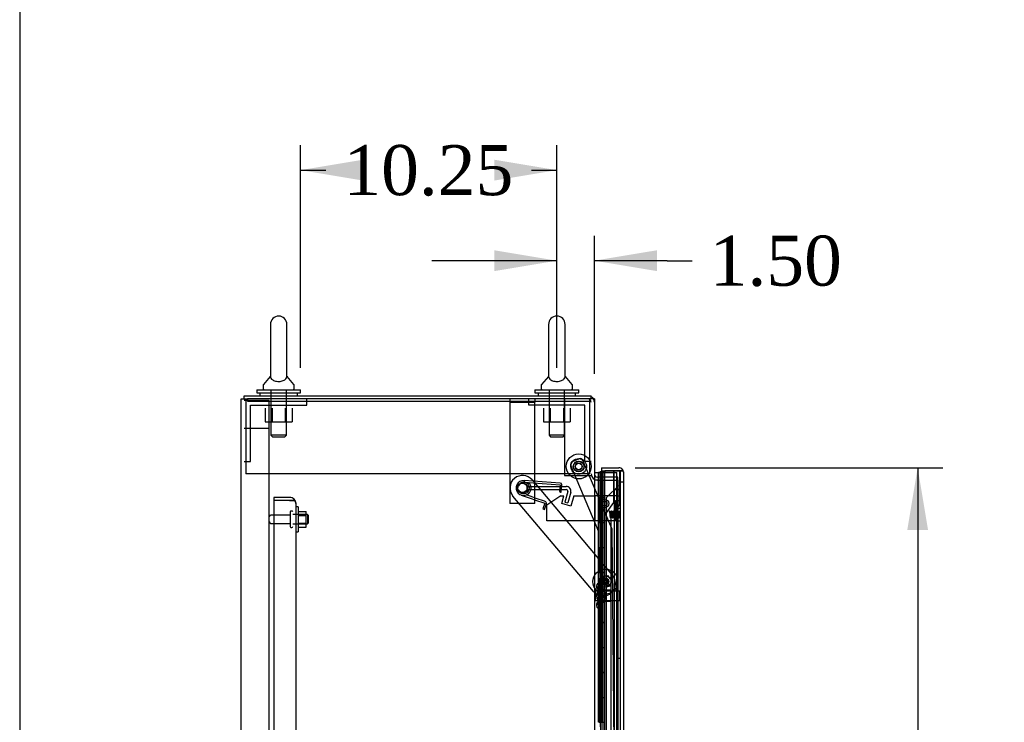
# Model space of a CAD drawing. Header units: inches. Extents: x 2 to 538, y -2 to 358.
# Tile 5 of 36: x 2 to 41, y 177 to 205. Entities that reach past the tile are written whole.
import ezdxf
from ezdxf.enums import TextEntityAlignment as Align
from ezdxf.lldxf.tags import DXFTag

# ---------------------------------------------------------------- set-up
doc = ezdxf.new("R2010")
doc.units = ezdxf.units.IN
doc.header["$MEASUREMENT"] = 0
for name, color, linetype in [('COM40146', 7, 'Continuous'), ('COM52831', 7, 'Continuous'), ('COM52832', 7, 'Continuous'), ('COM52834', 7, 'Continuous'), ('COM52840', 7, 'Continuous'), ('COM52847', 7, 'Continuous'), ('COM52848', 7, 'Continuous'), ('COM52849', 7, 'Continuous'), ('COM52850', 7, 'Continuous'), ('COM52854', 7, 'Continuous'), ('COM52855', 7, 'Continuous'), ('COM52856', 7, 'Continuous'), ('COM52857', 7, 'Continuous'), ('COM52858', 7, 'Continuous'), ('COM53516', 7, 'Continuous'), ('COM53520', 7, 'Continuous'), ('COM54578-80', 7, 'Continuous'), ('COM70782', 7, 'Continuous'), ('COM70839-6', 7, 'Continuous'), ('COM71126-1', 7, 'Continuous'), ('COM71130-1', 7, 'Continuous'), ('Default', 7, 'Continuous'), ('GSK11033', 7, 'Continuous'), ('NTS16526', 7, 'Continuous'), ('NTS166105', 7, 'Continuous'), ('NTS166905', 7, 'Continuous'), ('NTS18147', 7, 'Continuous'), ('ROL18050', 7, 'Continuous'), ('ROL87452', 7, 'Continuous'), ('RVT17750', 7, 'Continuous'), ('RVT17786', 7, 'Continuous'), ('SCS00680', 7, 'Continuous'), ('SCS191205', 7, 'Continuous'), ('SPR20245', 7, 'Continuous'), ('SPR20270', 7, 'Continuous'), ('STD26094', 7, 'Continuous'), ('STD26265', 7, 'Continuous'), ('WAF25059', 7, 'Continuous'), ('WAF25362', 7, 'Continuous'), ('WAF25376', 7, 'Continuous'), ('WAM254785', 7, 'Continuous'), ('WAM30038', 7, 'Continuous')]:
    doc.layers.add(name, color=color, linetype=linetype)
doc.styles.add('SEACAD_Times_New_Roman', font='times.ttf')
tags = doc.linetypes.add('HIDDEN2', pattern=[0.1875, 0.125, -0.0625]).pattern_tags.tags
tags[6:7] = [DXFTag(74, 4), DXFTag(75, 0), DXFTag(340, '0'), DXFTag(46, 0.0), DXFTag(50, 0.0), DXFTag(44, 0.0), DXFTag(45, 0.0)]
tags[4:5] = [DXFTag(74, 4), DXFTag(75, 0), DXFTag(340, '0'), DXFTag(46, 0.0), DXFTag(50, 0.0), DXFTag(44, 0.0), DXFTag(45, 0.0)]
doc.dimstyles.new('HAMMOND_(STH_-_540x360)', dxfattribs={"dimtxt": 2, "dimasz": 2.5, "dimexe": 1, "dimexo": 1, "dimgap": 0.5, "dimtad": 0, "dimtih": 1, "dimtoh": 1, "dimzin": 0, "dimdsep": 46, "dimtxsty": 'SEACAD_Times_New_Roman', "dimblk1": '_SE_FILLED', "dimblk2": '_SE_FILLED', "dimsah": 1, "dimcen": 1, "dimadec": 0, "dimazin": 0, "dimtfac": 0.8, "dimtofl": 0, "dimtmove": 0, "dimatfit": 3, "dimfxl": 1, "dimtolj": 1, "dimtzin": 0, "dimarcsym": 0})

# ---------------------------------------------------------------- blocks, each defined once
blk = doc.blocks.new('SE3')
at = {"layer": 'COM40146', "color": 7, "linetype": 'HIDDEN2'}
for p, q in [((12.821, 186.058), (12.196, 186.058)), ((12.196, 186.058), (12.196, 185.933)), ((12.196, 185.933), (12.196, 108.183)), ((12.821, 185.933), (12.196, 185.933)), ((12.821, 185.933), (12.196, 185.933)), ((12.821, 185.933), (12.821, 185.933)), ((12.821, 185.933), (12.999, 185.933)), ((12.948, 185.933), (12.821, 185.933)), ((12.948, 185.933), (12.999, 185.984)), ((13.071, 185.809), (13.071, 185.808)), ((13.071, 185.808), (13.071, 185.809)), ((13.071, 185.808), (13.071, 108.308))]:
    blk.add_line(p, q, dxfattribs=at)
for start, end in [(44.5601, 90), (0.1219, 44.5601), (0, 0.0436)]:
    blk.add_arc((12.821, 185.808), 0.25, start, end, dxfattribs=at)
blk.add_open_spline([(12.999, 185.933), (13.022, 185.912), (13.04, 185.892), (13.065, 185.85), (13.071, 185.829), (13.071, 185.809)], degree=3, knots=[0, 0, 0, 0, 0.5, 0.5, 1, 1, 1, 1], dxfattribs=at)
at = {"layer": 'COM52831', "color": 7, "linetype": 'HIDDEN2'}
blk.add_line((22.634, 185.809), (21.634, 185.809), dxfattribs=at)
blk.add_circle((22.134, 186.434), 0.203, dxfattribs=at)
at = {"layer": 'COM52832', "color": 7, "linetype": 'HIDDEN2'}
for p, q in [((21.634, 189.996), (21.634, 189.871)), ((21.634, 189.871), (22.634, 189.871)), ((21.634, 189.871), (21.634, 189.811)), ((21.634, 189.811), (21.634, 185.993)), ((22.634, 189.996), (22.634, 189.871)), ((22.634, 189.811), (22.634, 189.871)), ((22.634, 185.993), (22.634, 189.811)), ((21.634, 185.993), (21.634, 185.808)), ((22.634, 185.808), (22.634, 185.993)), ((22.634, 185.808), (21.634, 185.808))]:
    blk.add_line(p, q, dxfattribs=at)
blk.add_circle((22.134, 186.433), 0.203, dxfattribs=at)
at = {"layer": 'COM52834', "color": 7, "linetype": 'HIDDEN2'}
for p, q in [((11.071, 189.996), (11.071, 186.996)), ((24.821, 189.996), (24.821, 186.996)), ((24.821, 186.996), (11.071, 186.996))]:
    blk.add_line(p, q, dxfattribs=at)
at = {"layer": 'COM52840', "color": 7, "linetype": 'HIDDEN2'}
for p, q in [((13.509, 189.746), (13.509, 189.996)), ((22.384, 189.746), (22.384, 189.996)), ((11.259, 187.496), (11.259, 189.746)), ((11.259, 189.746), (13.509, 189.746)), ((24.634, 189.746), (22.384, 189.746)), ((24.634, 187.496), (24.634, 189.746)), ((11.009, 187.496), (11.259, 187.496)), ((24.884, 187.496), (24.634, 187.496))]:
    blk.add_line(p, q, dxfattribs=at)
at = {"layer": 'COM52847', "color": 7, "linetype": 'Continuous'}
for p, q in [((25.296, 187.246), (25.296, 187.121)), ((25.296, 187.246), (25.986, 187.246)), ((25.296, 187.121), (25.796, 187.121)), ((25.424, 187.121), (25.424, 187.058)), ((25.986, 187.121), (25.424, 187.121)), ((25.986, 187.121), (25.986, 187.121)), ((26.068, 187.121), (25.986, 187.121)), ((25.986, 187.121), (26.135, 187.121)), ((26.068, 187.121), (26.135, 187.17)), ((26.171, 187.061), (26.171, 107.056)), ((26.171, 187.061), (26.171, 187.061)), ((26.171, 187.061), (26.171, 187.061))]:
    blk.add_line(p, q, dxfattribs=at)
at = {"layer": 'COM52847', "color": 7, "linetype": 'HIDDEN2'}
for p, q in [((25.288, 108.166), (25.288, 185.95)), ((25.342, 185.95), (25.288, 185.95)), ((25.342, 186.081), (25.424, 186.163))]:
    blk.add_line(p, q, dxfattribs=at)
at = {"layer": 'COM52847', "color": 7, "linetype": 'Continuous'}
for start, end in [(36.194, 90), (0.1208, 36.194), (0, 0.0589)]:
    blk.add_arc((25.986, 187.061), 0.185, start, end, dxfattribs=at)
at = {"layer": 'COM52847', "color": 7, "linetype": 'HIDDEN2'}
for centre, radius, start, end in [((25.473, 185.95), 0.185, 135, 180), ((25.931, 185.069), 1.059, 118.6218, 123.736)]:
    blk.add_arc(centre, radius, start, end, dxfattribs=at)
at = {"layer": 'COM52847', "color": 7, "linetype": 'Continuous'}
blk.add_open_spline([(26.135, 187.121), (26.147, 187.111), (26.156, 187.101), (26.165, 187.086), (26.167, 187.081), (26.17, 187.071), (26.171, 187.066), (26.171, 187.061)], degree=3, knots=[0, 0, 0, 0, 0.5, 0.5, 0.75, 0.75, 1, 1, 1, 1], dxfattribs=at)
at = {"layer": 'COM52848', "color": 7, "linetype": 'HIDDEN2'}
for p, q in [((11.721, 188.808), (11.009, 188.808)), ((12.009, 188.808), (11.721, 188.808)), ((12.009, 104.183), (12.009, 188.808))]:
    blk.add_line(p, q, dxfattribs=at)
at = {"layer": 'COM52849', "color": 7, "linetype": 'HIDDEN2'}
for p, q in [((11.721, 189.933), (11.009, 189.933)), ((12.009, 189.933), (11.721, 189.933)), ((12.009, 188.808), (12.009, 189.933))]:
    blk.add_line(p, q, dxfattribs=at)
at = {"layer": 'COM52850', "color": 7, "linetype": 'HIDDEN2'}
for p, q in [((11.134, 189.996), (11.134, 189.901)), ((11.134, 189.901), (24.884, 189.901))]:
    blk.add_line(p, q, dxfattribs=at)
at = {"layer": 'COM52854', "color": 7, "linetype": 'HIDDEN2'}
for p, q in [((22.321, 186.496), (23.886, 186.496)), ((22.321, 186.371), (22.321, 186.496)), ((22.321, 186.371), (23.886, 186.371)), ((23.944, 186.296), (23.83, 185.871)), ((23.83, 185.871), (23.951, 185.838)), ((24.065, 186.263), (23.951, 185.838))]:
    blk.add_line(p, q, dxfattribs=at)
for radius in [0.185, 0.06]:
    blk.add_arc((23.886, 186.311), radius, 345, 90, dxfattribs=at)
at = {"layer": 'COM52855', "color": 7, "linetype": 'HIDDEN2'}
for p, q in [((23.821, 189.996), (23.821, 186.933)), ((23.821, 186.933), (24.884, 186.933))]:
    blk.add_line(p, q, dxfattribs=at)
at = {"layer": 'COM52856', "color": 7, "linetype": 'HIDDEN2'}
for p, q in [((25.046, 185.121), (25.046, 186.121)), ((25.861, 186.121), (25.046, 186.121)), ((25.921, 186.121), (25.861, 186.121)), ((25.921, 185.121), (25.921, 186.121)), ((25.921, 186.121), (26.046, 186.121)), ((25.861, 185.121), (25.046, 185.121)), ((25.921, 185.121), (25.861, 185.121)), ((25.921, 185.121), (26.046, 185.121))]:
    blk.add_line(p, q, dxfattribs=at)
blk.add_circle((25.421, 185.809), 0.0938, dxfattribs=at)
at = {"layer": 'COM52857', "color": 7, "linetype": 'HIDDEN2'}
for p, q in [((22.516, 186.756), (25.737, 182.931)), ((24.972, 182.287), (21.752, 186.112))]:
    blk.add_line(p, q, dxfattribs=at)
blk.add_circle((25.45, 182.69), 0.141, dxfattribs=at)
for centre, radius, start, end in [((22.134, 186.434), 0.5, 40.1, 220.1), ((22.134, 186.434), 0.195, 0, 224.1224), ((22.134, 186.434), 0.195, 237.7829, 0), ((25.355, 182.609), 0.5, 220.1, 40.1)]:
    blk.add_arc(centre, radius, start, end, dxfattribs=at)
at = {"layer": 'COM52858', "color": 7, "linetype": 'HIDDEN2'}
for p, q in [((25.946, 185.621), (25.946, 179.621)), ((25.946, 185.621), (26.046, 185.621)), ((25.946, 179.621), (26.046, 179.621))]:
    blk.add_line(p, q, dxfattribs=at)
at = {"layer": 'COM53516', "color": 7, "linetype": 'HIDDEN2'}
for p, q in [((26.046, 186.686), (26.171, 186.686)), ((25.986, 186.537), (25.486, 186.037)), ((25.486, 186.037), (25.486, 108.08))]:
    blk.add_line(p, q, dxfattribs=at)
at = {"layer": 'COM53516', "color": 7, "linetype": 'Continuous'}
for start, end in [(23.6907, 36.194), (0, 21.7507)]:
    blk.add_arc((25.986, 187.061), 0.185, start, end, dxfattribs=at)
at = {"layer": 'COM53520', "color": 7, "linetype": 'HIDDEN2'}
blk.add_circle((22.134, 186.434), 0.188, dxfattribs=at)
at = {"layer": 'COM54578-80', "color": 7, "linetype": 'Continuous'}
for p, q in [((25.009, 187.058), (25.177, 187.058)), ((25.177, 187.058), (25.181, 187.058)), ((25.177, 186.058), (25.177, 187.058)), ((25.181, 187.058), (25.181, 186.058)), ((25.19, 187.058), (25.181, 187.058)), ((25.19, 187.058), (25.424, 187.058)), ((25.19, 187.058), (25.19, 186.058)), ((25.244, 187.067), (25.244, 187.093)), ((25.244, 187.093), (25.294, 187.093)), ((25.294, 187.067), (25.244, 187.067)), ((25.257, 187.067), (25.257, 187.058)), ((25.294, 187.093), (25.319, 187.093)), ((25.294, 187.067), (25.319, 187.067)), ((25.319, 187.093), (25.369, 187.093)), ((25.369, 187.067), (25.319, 187.067)), ((25.357, 187.058), (25.357, 187.067)), ((25.369, 187.093), (25.369, 187.067)), ((25.424, 186.058), (25.424, 187.058)), ((25.177, 186.058), (25.221, 186.058)), ((25.221, 186.058), (25.424, 186.058)), ((25.221, 186.058), (25.424, 186.058)), ((25.221, 185.058), (25.221, 186.058)), ((25.424, 185.058), (25.424, 186.058)), ((25.177, 184.058), (25.177, 185.058)), ((25.177, 185.058), (25.221, 185.058)), ((25.181, 185.058), (25.181, 184.058)), ((25.19, 185.059), (25.424, 185.059)), ((25.19, 185.058), (25.19, 184.058)), ((25.221, 185.058), (25.424, 185.058)), ((25.424, 184.058), (25.424, 185.059)), ((25.177, 184.058), (25.221, 184.058)), ((25.221, 184.058), (25.424, 184.058)), ((25.221, 184.058), (25.424, 184.058)), ((25.221, 183.058), (25.221, 184.058)), ((25.424, 183.058), (25.424, 184.058)), ((25.177, 182.058), (25.177, 183.058)), ((25.177, 183.058), (25.221, 183.058)), ((25.181, 183.058), (25.181, 182.058)), ((25.19, 183.059), (25.424, 183.059)), ((25.19, 183.058), (25.19, 182.058)), ((25.221, 183.058), (25.424, 183.058)), ((25.424, 182.058), (25.424, 183.059)), ((25.177, 182.058), (25.221, 182.058)), ((25.221, 182.058), (25.424, 182.058)), ((25.221, 182.058), (25.424, 182.058)), ((25.221, 181.058), (25.221, 182.058)), ((25.424, 181.058), (25.424, 182.058)), ((25.177, 180.058), (25.177, 181.058)), ((25.177, 181.058), (25.221, 181.058)), ((25.181, 181.058), (25.181, 180.058)), ((25.19, 181.059), (25.424, 181.059)), ((25.19, 181.058), (25.19, 180.058)), ((25.221, 181.058), (25.424, 181.058)), ((25.424, 180.058), (25.424, 181.059)), ((25.177, 180.058), (25.221, 180.058)), ((25.221, 180.058), (25.424, 180.058)), ((25.221, 180.058), (25.424, 180.058)), ((25.221, 179.058), (25.221, 180.058)), ((25.424, 179.058), (25.424, 180.058)), ((25.177, 178.058), (25.177, 179.058)), ((25.177, 179.058), (25.221, 179.058)), ((25.181, 179.058), (25.181, 178.058)), ((25.19, 179.059), (25.424, 179.059)), ((25.19, 179.058), (25.19, 178.058)), ((25.221, 179.058), (25.424, 179.058)), ((25.424, 178.058), (25.424, 179.059)), ((25.177, 178.058), (25.221, 178.058)), ((25.221, 178.058), (25.424, 178.058)), ((25.221, 178.058), (25.424, 178.058)), ((25.221, 177.058), (25.221, 178.058)), ((25.424, 177.058), (25.424, 178.058)), ((25.19, 177.059), (25.424, 177.059)), ((25.424, 176.058), (25.424, 177.059))]:
    blk.add_line(p, q, dxfattribs=at)
at = {"layer": 'COM54578-80', "color": 7, "linetype": 'HIDDEN2'}
for p, q in [((25.257, 187.058), (25.257, 108.058)), ((25.266, 187.058), (25.266, 186.058)), ((25.307, 187.058), (25.307, 186.058)), ((25.357, 108.058), (25.357, 187.058)), ((25.424, 187.058), (25.912, 187.058)), ((25.912, 107.058), (25.912, 187.058)), ((25.181, 185.058), (25.181, 186.058)), ((25.318, 186.058), (25.19, 186.058)), ((25.19, 186.058), (25.19, 185.059)), ((25.318, 186.058), (25.318, 185.059)), ((25.318, 186.058), (25.362, 186.058)), ((25.19, 185.059), (25.19, 185.058)), ((25.19, 185.057), (25.318, 185.057)), ((25.266, 185.058), (25.266, 184.058)), ((25.307, 185.058), (25.307, 184.058)), ((25.362, 185.057), (25.318, 185.057)), ((25.181, 183.058), (25.181, 184.058)), ((25.19, 184.058), (25.19, 183.059)), ((25.318, 184.058), (25.318, 183.059)), ((25.19, 183.059), (25.19, 183.058)), ((25.19, 183.057), (25.318, 183.057)), ((25.266, 183.058), (25.266, 182.058)), ((25.307, 183.058), (25.307, 182.058)), ((25.362, 183.057), (25.318, 183.057)), ((25.181, 181.058), (25.181, 182.058)), ((25.19, 182.058), (25.19, 181.059)), ((25.318, 182.058), (25.318, 181.059)), ((25.19, 181.059), (25.19, 181.058)), ((25.19, 181.057), (25.318, 181.057)), ((25.266, 181.058), (25.266, 180.058)), ((25.307, 181.058), (25.307, 180.058)), ((25.362, 181.057), (25.318, 181.057)), ((25.181, 179.058), (25.181, 180.058)), ((25.19, 180.058), (25.19, 179.059)), ((25.318, 180.058), (25.318, 179.059)), ((25.19, 179.059), (25.19, 179.058)), ((25.19, 179.057), (25.318, 179.057)), ((25.266, 179.058), (25.266, 178.058)), ((25.307, 179.058), (25.307, 178.058)), ((25.362, 179.057), (25.318, 179.057)), ((25.181, 177.058), (25.181, 178.058)), ((25.19, 178.058), (25.19, 177.059)), ((25.318, 178.058), (25.318, 177.059)), ((25.19, 177.059), (25.19, 177.058))]:
    blk.add_line(p, q, dxfattribs=at)
at = {"layer": 'COM70782', "color": 7, "linetype": 'HIDDEN2'}
for p, q in [((23.67, 186.121), (23.108, 185.746)), ((23.67, 186.121), (23.795, 186.121)), ((23.711, 185.809), (23.795, 186.121)), ((24.183, 186.121), (24.073, 185.712)), ((24.183, 186.121), (25.046, 186.121)), ((25.858, 185.934), (26.046, 185.934)), ((25.858, 185.121), (25.858, 185.934)), ((23.108, 185.121), (23.108, 185.746)), ((24.073, 185.712), (23.711, 185.809)), ((25.046, 185.121), (23.108, 185.121))]:
    blk.add_line(p, q, dxfattribs=at)
at = {"layer": 'COM70839-6', "color": 7, "linetype": 'HIDDEN2'}
for p, q in [((24.13, 187.493), (24.389, 187.603)), ((25.71, 184.817), (24.553, 187.536)), ((25.19, 184.683), (24.064, 187.329)), ((26.053, 149.188), (25.72, 184.769)), ((25.534, 147.808), (25.19, 184.683))]:
    blk.add_line(p, q, dxfattribs=at)
blk.add_circle((24.384, 187.295), 0.129, dxfattribs=at)
for centre, start, end in [((24.179, 187.377), 113.0474, 203.0474), ((24.438, 187.488), 23.0474, 113.0474), ((25.595, 184.768), 0.5354, 23.0474)]:
    blk.add_arc(centre, 0.125, start, end, dxfattribs=at)
at = {"layer": 'COM71126-1', "color": 7, "linetype": 'Continuous'}
for p, q in [((10.884, 104.121), (10.884, 189.996)), ((10.884, 189.996), (11.134, 189.996)), ((24.759, 189.996), (11.134, 189.996)), ((25.009, 189.996), (24.759, 189.996)), ((25.009, 189.996), (25.009, 104.121)), ((25.181, 186.746), (25.19, 186.746))]:
    blk.add_line(p, q, dxfattribs=at)
at = {"layer": 'COM71126-1', "color": 7, "linetype": 'HIDDEN2'}
for p, q in [((25.134, 186.746), (25.009, 186.746)), ((25.134, 186.746), (25.181, 186.746)), ((25.19, 186.746), (25.946, 186.746)), ((25.946, 186.746), (25.946, 107.371))]:
    blk.add_line(p, q, dxfattribs=at)
at = {"layer": 'COM71130-1', "color": 7, "linetype": 'Continuous'}
for p, q in [((11.009, 190.121), (24.884, 190.121)), ((11.009, 189.996), (11.009, 190.121)), ((24.884, 189.996), (24.884, 190.121)), ((25.19, 186.871), (25.181, 186.871))]:
    blk.add_line(p, q, dxfattribs=at)
at = {"layer": 'COM71130-1', "color": 7, "linetype": 'HIDDEN2'}
for p, q in [((25.181, 186.871), (25.134, 186.871)), ((25.946, 186.871), (25.19, 186.871)), ((25.946, 186.746), (25.946, 186.871))]:
    blk.add_line(p, q, dxfattribs=at)
for centre, radius, start, end in [((24.759, 189.871), 0.125, 0, 90), ((24.759, 189.871), 0.25, 0, 30), ((25.134, 186.996), 0.25, 180, 270), ((25.134, 186.996), 0.125, 180, 270)]:
    blk.add_arc(centre, radius, start, end, dxfattribs=at)
at = {"layer": 'COM71130-1', "color": 7, "linetype": 'Continuous'}
blk.add_arc((24.759, 189.871), 0.25, 30, 60, dxfattribs=at)
at = {"layer": 'GSK11033', "color": 7, "linetype": 'HIDDEN2'}
for p, q in [((26.019, 187.122), (25.769, 187.122)), ((25.769, 187.122), (25.769, 187.121)), ((25.769, 187.121), (25.769, 185.854)), ((25.796, 186.371), (25.796, 187.121)), ((26.019, 187.122), (26.019, 185.775)), ((26.046, 187.121), (26.046, 186.371)), ((26.046, 186.371), (25.796, 186.371)), ((25.796, 186.371), (26.046, 186.371)), ((25.796, 186.371), (25.796, 107.746)), ((26.046, 186.371), (26.046, 107.746)), ((25.769, 185.854), (25.413, 185.346)), ((26.019, 185.775), (25.663, 185.267)), ((25.413, 185.346), (25.413, 108.771)), ((25.663, 185.267), (25.663, 108.85))]:
    blk.add_line(p, q, dxfattribs=at)
at = {"layer": 'GSK11033', "color": 7, "linetype": 'Continuous'}
for p, q in [((25.769, 187.121), (25.769, 187.121)), ((25.796, 187.121), (26.046, 187.121)), ((25.796, 187.121), (25.796, 187.121)), ((26.046, 187.121), (26.046, 187.121))]:
    blk.add_line(p, q, dxfattribs=at)
at = {"layer": 'NTS16526', "color": 7, "linetype": 'HIDDEN2'}
for p, q in [((25.203, 182.646), (25.288, 182.882)), ((25.288, 182.882), (25.536, 182.926)), ((25.536, 182.926), (25.697, 182.734)), ((25.697, 182.734), (25.612, 182.498)), ((25.365, 182.454), (25.203, 182.646)), ((25.612, 182.498), (25.365, 182.454))]:
    blk.add_line(p, q, dxfattribs=at)
blk.add_circle((25.45, 182.69), 0.0979, dxfattribs=at)
at = {"layer": 'NTS166105', "color": 7, "linetype": 'HIDDEN2'}
for p, q in [((13.167, 185.499), (13.487, 185.499)), ((13.487, 185.338), (13.487, 185.499)), ((13.167, 185.338), (13.487, 185.338)), ((13.487, 185.029), (13.487, 185.338)), ((13.167, 185.029), (13.487, 185.029)), ((13.167, 184.867), (13.487, 184.867)), ((13.487, 184.867), (13.487, 185.029))]:
    blk.add_line(p, q, dxfattribs=at)
at = {"layer": 'NTS166905', "color": 7, "linetype": 'HIDDEN2'}
for p, q in [((11.846, 189.621), (11.846, 189.076)), ((12.121, 189.621), (12.121, 189.076)), ((12.647, 189.621), (12.647, 189.076)), ((12.919, 189.621), (12.919, 189.076)), ((22.971, 189.621), (22.971, 189.076)), ((23.246, 189.621), (23.246, 189.076)), ((23.772, 189.621), (23.772, 189.076)), ((24.044, 189.621), (24.044, 189.076)), ((11.846, 189.076), (12.121, 189.076)), ((12.121, 189.076), (12.647, 189.076)), ((12.647, 189.076), (12.919, 189.076)), ((22.971, 189.076), (23.246, 189.076)), ((23.246, 189.076), (23.772, 189.076)), ((23.772, 189.076), (24.044, 189.076))]:
    blk.add_line(p, q, dxfattribs=at)
at = {"layer": 'NTS18147', "color": 7, "linetype": 'HIDDEN2'}
for p, q in [((25.089, 182.522), (25.089, 182.467)), ((25.151, 182.616), (25.151, 182.621)), ((25.214, 182.621), (25.151, 182.621)), ((25.151, 182.616), (25.214, 182.616)), ((25.151, 182.427), (25.151, 182.31)), ((25.214, 182.427), (25.151, 182.427)), ((25.214, 182.616), (25.214, 182.621)), ((25.214, 182.427), (25.214, 182.616)), ((25.214, 182.31), (25.214, 182.427)), ((25.651, 182.341), (25.214, 182.341)), ((25.651, 182.341), (25.651, 181.901)), ((25.151, 182.31), (25.214, 182.31)), ((25.214, 181.932), (25.214, 182.31)), ((25.089, 181.774), (25.089, 181.72)), ((25.151, 181.932), (25.151, 181.814)), ((25.214, 181.932), (25.151, 181.932)), ((25.151, 181.814), (25.214, 181.814)), ((25.151, 181.625), (25.151, 181.621)), ((25.214, 181.625), (25.151, 181.625)), ((25.151, 181.621), (25.214, 181.621)), ((25.214, 181.814), (25.214, 181.932)), ((25.214, 181.901), (25.651, 181.901)), ((25.214, 181.625), (25.214, 181.814)), ((25.214, 181.625), (25.214, 181.621))]:
    blk.add_line(p, q, dxfattribs=at)
blk.add_arc((25.407, 182.121), 0.318, 143.6338, 216.3662, dxfattribs=at)
for centre, start_param, end_param in [((25.407, 182.522), 2.506883, 3.776302), ((25.407, 182.467), 3.141593, 3.776302), ((25.407, 181.72), 2.506883, 3.776302), ((25.407, 181.774), 2.506883, 3.141593)]:
    blk.add_ellipse(centre, major_axis=(0.318, 0), ratio=0.5, start_param=start_param, end_param=end_param, dxfattribs=at)
at = {"layer": 'ROL18050', "color": 7, "linetype": 'HIDDEN2'}
for radius in [0.5, 0.125]:
    blk.add_circle((25.45, 182.69), radius, dxfattribs=at)
at = {"layer": 'ROL87452', "color": 7, "linetype": 'HIDDEN2'}
for radius in [0.5, 0.206]:
    blk.add_circle((24.384, 187.295), radius, dxfattribs=at)
at = {"layer": 'RVT17750', "color": 7, "linetype": 'HIDDEN2'}
blk.add_circle((25.421, 185.809), 0.167, dxfattribs=at)
at = {"layer": 'RVT17786', "color": 7, "linetype": 'HIDDEN2'}
blk.add_circle((24.384, 187.295), 0.217, dxfattribs=at)
at = {"layer": 'SCS00680', "color": 7, "linetype": 'Continuous'}
for p, q in [((12.053, 192.98), (12.053, 190.91)), ((12.715, 190.91), (12.715, 192.98)), ((23.178, 192.98), (23.178, 190.91)), ((23.84, 190.91), (23.84, 192.98)), ((12.044, 190.899), (11.773, 190.572)), ((12.995, 190.572), (12.724, 190.899)), ((23.169, 190.899), (22.898, 190.572)), ((24.12, 190.572), (23.849, 190.899)), ((11.759, 190.534), (11.759, 190.415)), ((13.009, 190.415), (13.009, 190.534)), ((22.884, 190.534), (22.884, 190.415)), ((24.134, 190.415), (24.134, 190.534))]:
    blk.add_line(p, q, dxfattribs=at)
at = {"layer": 'SCS00680', "color": 7, "linetype": 'HIDDEN2'}
for p, q in [((12.072, 190.355), (12.072, 188.54)), ((12.696, 188.54), (12.696, 190.355)), ((23.197, 190.355), (23.197, 188.54)), ((23.821, 188.54), (23.821, 190.355)), ((12.696, 188.54), (12.072, 188.54)), ((12.072, 188.54), (12.132, 188.48)), ((12.132, 188.48), (12.636, 188.48)), ((12.636, 188.48), (12.696, 188.54)), ((23.821, 188.54), (23.197, 188.54)), ((23.197, 188.54), (23.257, 188.48)), ((23.257, 188.48), (23.761, 188.48)), ((23.761, 188.48), (23.821, 188.54))]:
    blk.add_line(p, q, dxfattribs=at)
at = {"layer": 'SCS00680', "color": 7, "linetype": 'Continuous'}
for centre, radius, start, end in [((12.384, 192.98), 0.331, 0, 180), ((23.509, 192.98), 0.331, 0, 180), ((12.735, 190.913), 0.017, 207.4335, 231.1145), ((23.86, 190.913), 0.017, 207.4335, 231.1145), ((11.819, 190.534), 0.06, 140.3214, 180), ((11.819, 190.415), 0.06, 180, 270), ((12.949, 190.415), 0.06, 270, 0), ((12.949, 190.534), 0.06, 0, 39.6786), ((22.944, 190.534), 0.06, 140.3214, 180), ((22.944, 190.415), 0.06, 180, 270), ((24.074, 190.415), 0.06, 270, 0), ((24.074, 190.534), 0.06, 0, 39.6786)]:
    blk.add_arc(centre, radius, start, end, dxfattribs=at)
for points in [[(12.048, 190.905), (12.046, 190.902), (12.045, 190.9), (12.044, 190.9)], [(23.173, 190.905), (23.171, 190.902), (23.17, 190.9), (23.169, 190.9)]]:
    blk.add_open_spline(points, degree=3, dxfattribs=at)
for points in [[(12.053, 190.914), (12.053, 190.905), (12.053, 190.889), (12.063, 190.847), (12.076, 190.818), (12.126, 190.766), (12.163, 190.741), (12.264, 190.706), (12.328, 190.695), (12.458, 190.697), (12.52, 190.709), (12.617, 190.748), (12.651, 190.773), (12.697, 190.826), (12.708, 190.855), (12.715, 190.894), (12.715, 190.908), (12.715, 190.915)], [(23.178, 190.914), (23.178, 190.905), (23.178, 190.889), (23.188, 190.847), (23.201, 190.818), (23.251, 190.766), (23.288, 190.741), (23.389, 190.706), (23.453, 190.695), (23.583, 190.697), (23.645, 190.709), (23.742, 190.748), (23.776, 190.773), (23.822, 190.826), (23.833, 190.855), (23.84, 190.894), (23.84, 190.908), (23.84, 190.915)]]:
    blk.add_open_spline(points, degree=3, knots=[0.2055436, 0.2055436, 0.2055436, 0.2055436, 0.25, 0.25, 0.3125, 0.3125, 0.375, 0.375, 0.4375, 0.4375, 0.5, 0.5, 0.5625, 0.5625, 0.625, 0.625, 0.6668744, 0.6668744, 0.6668744, 0.6668744], dxfattribs=at)
at = {"layer": 'SCS191205', "color": 7, "linetype": 'HIDDEN2'}
for p, q in [((25.552, 182.515), (25.295, 182.819)), ((25.349, 182.865), (25.605, 182.56))]:
    blk.add_line(p, q, dxfattribs=at)
blk.add_circle((25.45, 182.69), 0.233, dxfattribs=at)
for start, end in [(120.1286, 140.0714), (300.1286, 320.0714)]:
    blk.add_arc((25.45, 182.69), 0.202, start, end, dxfattribs=at)
at = {"layer": 'SPR20245', "color": 7, "linetype": 'HIDDEN2'}
for p, q in [((22.205, 186.733), (22.2, 186.663)), ((22.2, 186.663), (23.637, 186.561)), ((23.642, 186.631), (22.205, 186.733)), ((23.63, 186.466), (23.618, 186.302)), ((23.637, 186.561), (23.63, 186.466)), ((23.688, 186.297), (23.7, 186.462)), ((23.7, 186.592), (23.709, 186.591)), ((23.7, 186.462), (23.706, 186.556)), ((23.706, 186.556), (23.709, 186.591)), ((22.086, 186.15), (22.526, 185.999)), ((22.549, 186.065), (22.289, 186.155)), ((22.526, 185.999), (22.662, 185.952)), ((22.684, 186.018), (22.549, 186.065)), ((22.662, 185.952), (22.989, 185.839)), ((23.012, 185.905), (22.684, 186.018)), ((23.039, 185.896), (23.012, 185.905)), ((23.047, 185.894), (23.039, 185.896)), ((23.024, 185.827), (22.946, 185.6)), ((22.946, 185.6), (23.012, 185.578)), ((22.989, 185.839), (23.016, 185.83)), ((23.012, 185.578), (23.09, 185.805)), ((23.016, 185.83), (23.024, 185.827))]:
    blk.add_line(p, q, dxfattribs=at)
for centre, radius, start, end in [((22.184, 186.434), 0.3, 85.9397, 0), ((22.184, 186.434), 0.23, 0, 157.6845), ((22.184, 186.434), 0.23, 203.4746, 0), ((22.184, 186.434), 0.3, 0, 46.2191), ((23.653, 186.299), 0.035, 175.94, 355.94), ((23.637, 186.561), 0.07, 355.94, 85.94), ((23.024, 185.827), 0.07, 341, 71)]:
    blk.add_arc(centre, radius, start, end, dxfattribs=at)
at = {"layer": 'SPR20270', "color": 7, "linetype": 'HIDDEN2'}
blk.add_circle((26.03, 185.491), 0.0163, dxfattribs=at)
blk.add_arc((25.624, 185.491), 0.0162, 90, 269.9669, dxfattribs=at)
for points, knots in [([(25.674, 185.264), (25.675, 185.265), (25.674, 185.267), (25.672, 185.278), (25.668, 185.303), (25.665, 185.334), (25.661, 185.368), (25.657, 185.402), (25.654, 185.434), (25.649, 185.468), (25.642, 185.492), (25.632, 185.505), (25.627, 185.507), (25.624, 185.507)], [0.90828865, 0.90828865, 0.90828865, 0.90828865, 0.9118154, 0.91976844, 0.92900678, 0.93818349, 0.94704472, 0.9555679, 0.96408428, 0.97402057, 0.98591563, 0.99272022, 1, 1, 1, 1]), ([(25.756, 185.264), (25.756, 185.264), (25.756, 185.264), (25.755, 185.269), (25.753, 185.281), (25.75, 185.301), (25.747, 185.328), (25.743, 185.359), (25.739, 185.394), (25.736, 185.427), (25.731, 185.465), (25.727, 185.489), (25.718, 185.503), (25.711, 185.507), (25.704, 185.508), (25.696, 185.505), (25.689, 185.498), (25.685, 185.489), (25.682, 185.475), (25.678, 185.454), (25.675, 185.426), (25.671, 185.392), (25.668, 185.36), (25.666, 185.341), (25.665, 185.334)], [0.7095407, 0.7095407, 0.7095407, 0.7095407, 0.7114417, 0.7146718, 0.7214947, 0.7288758, 0.736805, 0.7452207, 0.75396, 0.7630329, 0.7724513, 0.7891885, 0.7954259, 0.7983357, 0.8012124, 0.8041749, 0.8072445, 0.81378, 0.8210619, 0.8290332, 0.8377281, 0.8467957, 0.8560123, 0.8621119, 0.8621119, 0.8621119, 0.8621119]), ([(25.695, 185.478), (25.695, 185.478), (25.695, 185.477), (25.697, 185.47), (25.7, 185.453), (25.704, 185.423), (25.708, 185.385), (25.712, 185.342), (25.717, 185.301), (25.722, 185.269), (25.726, 185.249), (25.734, 185.237), (25.745, 185.233), (25.755, 185.236), (25.766, 185.248), (25.769, 185.264), (25.774, 185.298), (25.779, 185.338), (25.783, 185.376), (25.785, 185.399), (25.786, 185.408)], [0.2089474, 0.2089474, 0.2089474, 0.2089474, 0.2113802, 0.2154716, 0.2239077, 0.2335691, 0.2439829, 0.2549477, 0.2664574, 0.2781061, 0.2881188, 0.2960871, 0.3001573, 0.303849, 0.307715, 0.3210679, 0.3323842, 0.34361, 0.355139, 0.361949, 0.361949, 0.361949, 0.361949]), ([(25.837, 185.263), (25.837, 185.263), (25.837, 185.263), (25.836, 185.269), (25.832, 185.289), (25.829, 185.319), (25.825, 185.354), (25.821, 185.39), (25.817, 185.423), (25.814, 185.451), (25.81, 185.474), (25.807, 185.489), (25.8, 185.502), (25.79, 185.507), (25.782, 185.507), (25.769, 185.499), (25.766, 185.486), (25.761, 185.465), (25.758, 185.44), (25.754, 185.41), (25.75, 185.376), (25.748, 185.35), (25.746, 185.337), (25.746, 185.334)], [0.5078929, 0.5078929, 0.5078929, 0.5078929, 0.5084059, 0.5153686, 0.5249056, 0.5346531, 0.544084, 0.5531581, 0.5619391, 0.5704947, 0.5788553, 0.5869141, 0.5944106, 0.5980528, 0.6011944, 0.6058739, 0.6171908, 0.625178, 0.6335522, 0.6421174, 0.6509012, 0.6598325, 0.6620129, 0.6620129, 0.6620129, 0.6620129]), ([(25.777, 185.477), (25.777, 185.477), (25.777, 185.476), (25.779, 185.465), (25.784, 185.434), (25.788, 185.393), (25.793, 185.35), (25.797, 185.312), (25.801, 185.282), (25.805, 185.261), (25.808, 185.248), (25.819, 185.234), (25.834, 185.234), (25.848, 185.248), (25.85, 185.27), (25.858, 185.313), (25.862, 185.356), (25.865, 185.388), (25.867, 185.404), (25.868, 185.408)], [0.4082275, 0.4082275, 0.4082275, 0.4082275, 0.4097502, 0.4193798, 0.4307441, 0.4422217, 0.4532111, 0.4636333, 0.4731219, 0.4815301, 0.4894478, 0.4968173, 0.5014481, 0.5074552, 0.525374, 0.5371697, 0.5484124, 0.5591564, 0.561857, 0.561857, 0.561857, 0.561857]), ([(25.918, 185.263), (25.919, 185.263), (25.918, 185.264), (25.917, 185.271), (25.914, 185.289), (25.91, 185.315), (25.907, 185.347), (25.903, 185.382), (25.899, 185.417), (25.895, 185.447), (25.892, 185.471), (25.888, 185.489), (25.882, 185.501), (25.874, 185.507), (25.859, 185.507), (25.852, 185.499), (25.846, 185.485), (25.842, 185.465), (25.838, 185.437), (25.834, 185.403), (25.831, 185.368), (25.828, 185.345), (25.827, 185.334)], [0.3079058, 0.3079058, 0.3079058, 0.3079058, 0.3095898, 0.3165888, 0.3244189, 0.3330451, 0.3419944, 0.3509607, 0.3599426, 0.3689211, 0.3774311, 0.3853635, 0.3927788, 0.3983344, 0.4020757, 0.4083561, 0.4162794, 0.4249904, 0.4344818, 0.4439088, 0.4531646, 0.4618577, 0.4618577, 0.4618577, 0.4618577]), ([(25.857, 185.479), (25.857, 185.479), (25.857, 185.477), (25.86, 185.466), (25.864, 185.441), (25.868, 185.403), (25.873, 185.359), (25.877, 185.317), (25.882, 185.28), (25.887, 185.254), (25.893, 185.237), (25.912, 185.233), (25.928, 185.245), (25.931, 185.263), (25.936, 185.294), (25.94, 185.33), (25.944, 185.369), (25.947, 185.396), (25.949, 185.408)], [0.6081062, 0.6081062, 0.6081062, 0.6081062, 0.6116387, 0.6183561, 0.6291344, 0.6401358, 0.6512776, 0.6625341, 0.6739468, 0.6847628, 0.6972529, 0.703306, 0.7077926, 0.7217195, 0.7318829, 0.7419387, 0.7525454, 0.7625242, 0.7625242, 0.7625242, 0.7625242]), ([(26, 185.263), (26, 185.263), (26, 185.263), (25.999, 185.265), (25.997, 185.276), (25.994, 185.298), (25.99, 185.327), (25.986, 185.361), (25.983, 185.395), (25.979, 185.429), (25.975, 185.458), (25.97, 185.484), (25.968, 185.498), (25.955, 185.507), (25.947, 185.508), (25.936, 185.504), (25.929, 185.492), (25.926, 185.479), (25.923, 185.461), (25.92, 185.437), (25.916, 185.408), (25.913, 185.376), (25.91, 185.351), (25.908, 185.337), (25.908, 185.334)], [0.1079451, 0.1079451, 0.1079451, 0.1079451, 0.1080769, 0.1112554, 0.1191857, 0.1278202, 0.1365703, 0.1454093, 0.1543184, 0.1633012, 0.1723933, 0.1814216, 0.194034, 0.1985399, 0.2015675, 0.2051303, 0.2121766, 0.2191525, 0.2264712, 0.2341649, 0.2422535, 0.25071, 0.2594656, 0.2618537, 0.2618537, 0.2618537, 0.2618537]), ([(25.938, 185.479), (25.938, 185.479), (25.938, 185.478), (25.939, 185.474), (25.942, 185.46), (25.946, 185.43), (25.951, 185.389), (25.955, 185.345), (25.96, 185.305), (25.964, 185.273), (25.969, 185.25), (25.976, 185.239), (25.984, 185.234), (25.993, 185.234), (26.001, 185.238), (26.008, 185.248), (26.013, 185.269), (26.018, 185.3), (26.023, 185.342), (26.027, 185.386), (26.031, 185.421), (26.034, 185.444), (26.036, 185.459), (26.036, 185.468), (26.035, 185.471), (26.034, 185.472)], [0.8086408, 0.8086408, 0.8086408, 0.8086408, 0.809349, 0.8135368, 0.822328, 0.8329267, 0.8441294, 0.8553878, 0.8666529, 0.8774744, 0.8874261, 0.8961257, 0.8998639, 0.9021563, 0.9052195, 0.912579, 0.9229558, 0.934627, 0.9462522, 0.9574058, 0.968128, 0.9740325, 0.9803937, 0.9871206, 0.9917266, 0.9917266, 0.9917266, 0.9917266]), ([(26.03, 185.507), (26.027, 185.507), (26.022, 185.506), (26.013, 185.497), (26.007, 185.48), (26.003, 185.457), (25.999, 185.427), (25.996, 185.394), (25.992, 185.362), (25.99, 185.342), (25.989, 185.334)], [0, 0, 0, 0, 0.00498255, 0.0098954, 0.01927729, 0.02835917, 0.03734863, 0.04626795, 0.05514809, 0.0619275, 0.0619275, 0.0619275, 0.0619275]), ([(25.616, 185.475), (25.616, 185.475), (25.615, 185.474), (25.616, 185.47), (25.619, 185.45), (25.623, 185.416), (25.628, 185.373), (25.632, 185.331), (25.639, 185.283), (25.641, 185.256), (25.654, 185.236), (25.668, 185.233), (25.678, 185.239), (25.686, 185.254), (25.69, 185.278), (25.696, 185.321), (25.7, 185.362), (25.704, 185.392), (25.705, 185.407), (25.705, 185.408)], [0.0089708, 0.0089708, 0.0089708, 0.0089708, 0.0096746, 0.0152049, 0.0241506, 0.0354527, 0.0467169, 0.0578317, 0.0686432, 0.0868165, 0.0956306, 0.0997649, 0.104511, 0.1107796, 0.1277085, 0.1383534, 0.1493111, 0.1605014, 0.1612754, 0.1612754, 0.1612754, 0.1612754])]:
    blk.add_open_spline(points, degree=3, knots=knots, dxfattribs=at)
at = {"layer": 'STD26094', "color": 7, "linetype": 'HIDDEN2'}
for p, q in [((12.846, 185.478), (12.846, 184.888)), ((12.916, 185.508), (12.876, 185.508)), ((12.846, 185.348), (12.069, 185.348)), ((13.533, 185.371), (12.946, 185.371)), ((13.533, 185.371), (13.533, 184.996)), ((13.571, 185.333), (13.533, 185.371)), ((13.571, 185.033), (13.571, 185.333)), ((12.069, 185.018), (12.846, 185.018)), ((12.876, 184.858), (12.916, 184.858)), ((12.946, 184.996), (13.533, 184.996)), ((13.533, 184.996), (13.571, 185.033))]:
    blk.add_line(p, q, dxfattribs=at)
for centre, radius, start, end in [((12.876, 185.478), 0.03, 90, 180), ((12.916, 185.478), 0.03, 0, 90), ((12.069, 185.288), 0.06, 90, 180), ((12.069, 185.078), 0.06, 180, 270), ((12.876, 184.888), 0.03, 180, 270), ((12.916, 184.888), 0.03, 270, 0)]:
    blk.add_arc(centre, radius, start, end, dxfattribs=at)
at = {"layer": 'STD26265', "color": 7, "linetype": 'HIDDEN2'}
for p, q in [((25.046, 182.306), (25.046, 181.936)), ((26.011, 182.306), (25.046, 182.306)), ((25.046, 181.936), (26.011, 181.936)), ((26.011, 182.306), (26.011, 181.936)), ((26.046, 182.271), (26.011, 182.306)), ((26.011, 181.936), (26.046, 181.971))]:
    blk.add_line(p, q, dxfattribs=at)
at = {"layer": 'WAF25059', "color": 7, "linetype": 'HIDDEN2'}
for p, q in [((13.167, 185.683), (13.071, 185.683)), ((13.167, 185.683), (13.167, 184.683)), ((13.071, 184.683), (13.167, 184.683))]:
    blk.add_line(p, q, dxfattribs=at)
at = {"layer": 'WAF25362', "color": 7, "linetype": 'Continuous'}
for p, q in [((11.509, 190.355), (13.259, 190.355)), ((11.509, 190.355), (11.509, 190.246)), ((11.509, 190.246), (13.259, 190.246)), ((13.259, 190.246), (13.259, 190.355)), ((22.634, 190.355), (24.384, 190.355)), ((22.634, 190.355), (22.634, 190.246)), ((22.634, 190.246), (24.384, 190.246)), ((24.384, 190.246), (24.384, 190.355))]:
    blk.add_line(p, q, dxfattribs=at)
at = {"layer": 'WAF25376', "color": 7, "linetype": 'HIDDEN2'}
for radius in [0.315, 0.14]:
    blk.add_circle((24.384, 187.295), radius, dxfattribs=at)
at = {"layer": 'WAM254785', "color": 7, "linetype": 'Continuous'}
for p, q in [((11.634, 190.246), (11.634, 190.121)), ((13.134, 190.121), (13.134, 190.246)), ((22.759, 190.246), (22.759, 190.121)), ((24.259, 190.121), (24.259, 190.246))]:
    blk.add_line(p, q, dxfattribs=at)
at = {"layer": 'WAM30038', "color": 7, "linetype": 'HIDDEN2'}
for p, q in [((25.339, 181.746), (25.339, 182.496)), ((25.363, 182.496), (25.339, 182.496)), ((25.363, 181.746), (25.363, 182.496)), ((25.427, 182.349), (25.427, 182.295)), ((25.372, 182.306), (25.411, 182.282)), ((25.411, 181.96), (25.372, 181.935)), ((25.427, 182.295), (25.382, 182.323)), ((25.382, 182.298), (25.427, 182.27)), ((25.427, 182.138), (25.382, 182.138)), ((25.382, 182.103), (25.427, 182.103)), ((25.427, 181.972), (25.382, 181.943)), ((25.382, 181.919), (25.427, 181.947)), ((25.411, 182.282), (25.427, 182.295)), ((25.427, 181.947), (25.411, 181.96)), ((25.427, 182.27), (25.427, 182.138)), ((25.427, 182.103), (25.427, 181.972)), ((25.427, 181.947), (25.427, 181.893)), ((25.339, 181.746), (25.363, 181.746))]:
    blk.add_line(p, q, dxfattribs=at)
for centre, radius, start, end in [((25.95, 183.027), 0.854, 226.5547, 228.2901), ((25.381, 182.12), 0.0182, 87.1609, 177.9942), ((25.381, 182.121), 0.0181, 181.7718, 273.073), ((25.947, 181.218), 0.85, 131.7058, 133.4493)]:
    blk.add_arc(centre, radius, start, end, dxfattribs=at)
for points, knots in [([(25.382, 182.323), (25.38, 182.324), (25.378, 182.325), (25.374, 182.327), (25.371, 182.328), (25.369, 182.328), (25.369, 182.328), (25.368, 182.328)], [0, 0, 0, 0, 0.25, 0.25, 0.5, 0.5, 0.5626015, 0.5626015, 0.5626015, 0.5626015]), ([(25.382, 182.389), (25.384, 182.387), (25.386, 182.385), (25.388, 182.383), (25.401, 182.372), (25.414, 182.361), (25.427, 182.349)], [0, 0, 0, 0, 0.141448, 0.141448, 0.141448, 1, 1, 1, 1]), ([(25.363, 182.323), (25.363, 182.321), (25.364, 182.318), (25.366, 182.313), (25.368, 182.311), (25.373, 182.304), (25.378, 182.301), (25.382, 182.298)], [0, 0, 0, 0, 0.25, 0.25, 0.5, 0.5, 1, 1, 1, 1]), ([(25.382, 181.943), (25.38, 181.942), (25.378, 181.941), (25.374, 181.937), (25.371, 181.935), (25.368, 181.931), (25.366, 181.928), (25.364, 181.923), (25.363, 181.921), (25.363, 181.919)], [0, 0, 0, 0, 0.25, 0.25, 0.5, 0.5, 0.75, 0.75, 1, 1, 1, 1]), ([(25.368, 181.914), (25.369, 181.914), (25.369, 181.914), (25.373, 181.914), (25.378, 181.916), (25.382, 181.919)], [0.4389304, 0.4389304, 0.4389304, 0.4389304, 0.5, 0.5, 1, 1, 1, 1]), ([(25.427, 181.893), (25.414, 181.881), (25.401, 181.87), (25.388, 181.858), (25.386, 181.856), (25.384, 181.854), (25.382, 181.853)], [0, 0, 0, 0, 0.858552, 0.858552, 0.858552, 1, 1, 1, 1])]:
    blk.add_open_spline(points, degree=3, knots=knots, dxfattribs=at)
blk = doc.blocks.new('DMBLK3488')
at = {"layer": 'Default', "linetype": 'Continuous'}
for points in [[(21.009, 195.943), (21.009, 195.11), (23.509, 195.527)], [(27.509, 195.943), (25.009, 195.527), (27.509, 195.11)]]:
    blk.add_hatch(color=7, dxfattribs=at).paths.add_polyline_path(points)
at = {"layer": 'Default', "color": 7, "linetype": 'Continuous'}
for p, q in [((23.509, 191.355), (23.509, 196.527)), ((25.009, 190.996), (25.009, 196.527)), ((23.509, 195.527), (18.509, 195.527)), ((27.923, 195.527), (25.009, 195.527)), ((27.923, 195.527), (28.923, 195.527))]:
    blk.add_line(p, q, dxfattribs=at)
at = {"layer": 'Default', "color": 7, "linetype": 'Continuous', "style": 'SEACAD_Times_New_Roman'}
blk.add_text('1.50', height=2, dxfattribs=at).set_placement((29.623, 196.527), align=Align.TOP_LEFT)
blk = doc.blocks.new('_SE_FILLED')
at = {"color": 0}
blk.add_line((0, 0), (-1, 0), dxfattribs=at)
blk.add_solid([(0, 0), (-1, -0.1665), (-1, 0.1665), (0, 0)], dxfattribs=at)
blk = doc.blocks.new('DMBLK3489')
at = {"layer": 'Default', "linetype": 'Continuous'}
for points in [[(15.759, 199.566), (13.259, 199.149), (15.759, 198.732)], [(21.009, 199.566), (21.009, 198.732), (23.509, 199.149)]]:
    blk.add_hatch(color=7, dxfattribs=at).paths.add_polyline_path(points)
at = {"layer": 'Default', "color": 7, "linetype": 'Continuous'}
for p, q in [((13.259, 191.246), (13.259, 200.149)), ((23.509, 191.246), (23.509, 200.149)), ((13.259, 199.149), (14.272, 199.149)), ((22.496, 199.149), (23.509, 199.149))]:
    blk.add_line(p, q, dxfattribs=at)
at = {"layer": 'Default', "color": 7, "linetype": 'Continuous', "style": 'SEACAD_Times_New_Roman'}
blk.add_text('10.25', height=2, dxfattribs=at).set_placement((14.972, 200.149), align=Align.TOP_LEFT)
blk = doc.blocks.new('DMBLK3515')
at = {"layer": 'Default', "linetype": 'Continuous'}
for points in [[(38.357, 184.746), (37.941, 187.246), (37.524, 184.746)], [(38.357, 109.371), (37.524, 109.371), (37.941, 106.871)]]:
    blk.add_hatch(color=7, dxfattribs=at).paths.add_polyline_path(points)
at = {"layer": 'Default', "color": 7, "linetype": 'Continuous'}
for p, q in [((26.641, 187.246), (38.941, 187.246)), ((37.941, 187.246), (37.941, 148.758)), ((37.941, 143.058), (37.941, 106.871)), ((26.641, 106.871), (38.941, 106.871))]:
    blk.add_line(p, q, dxfattribs=at)
at = {"layer": 'Default', "color": 7, "linetype": 'Continuous', "style": 'SEACAD_Times_New_Roman'}
for s, p in [('80.38', (34.528, 148.058)), ('DOOR', (33.746, 145.058))]:
    blk.add_text(s, height=2, dxfattribs=at).set_placement(p, align=Align.TOP_LEFT)
blk = doc.blocks.new('BORDER')
at = {"layer": 'Default', "color": 7, "linetype": 'Continuous'}
blk.add_line((-41.86, 27.86), (-41.86, 0), dxfattribs=at)

msp = doc.modelspace()

# ---------------------------------------------------------------- block references
at = {"layer": 'Default', "color": 7, "xscale": 12.8, "yscale": 12.8, "zscale": 12.8}
msp.add_blockref('BORDER', (537.834, 1.476), dxfattribs=at)
at = {"layer": 'Default'}
msp.add_blockref('SE3', (0, 0), dxfattribs=at)

# ---------------------------------------------------------------- dimensions: what is measured, and where the dimension line sits
at = {"layer": 'Default', "color": 7, "linetype": 'Continuous'}
for base, p1, p2, angle, text, picture, middle in [((13.259, 199.149), (13.259, 190.246), (23.509, 190.246), 0, '\\A1;<>', 'DMBLK3489', (18.384, 199.149)), ((37.940590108, 187.245786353), (25.640982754, 187.245786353), (25.640982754, 106.870786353), 270, '\\A1;<>\\PDOOR', 'DMBLK3515', (37.940590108, 147.058288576))]:
    dim = msp.add_linear_dim(base=base, p1=p1, p2=p2, angle=angle, text=text, dimstyle='HAMMOND_(STH_-_540x360)', dxfattribs=at)
    dim.commit()
    dim.dimension.update_dxf_attribs({"geometry": picture, "text_midpoint": middle, "dimtype": 161})
dim = msp.add_linear_dim(base=(23.509, 195.527), p1=(25.009, 189.996), p2=(23.509, 190.355), text='\\A1;<>', dimstyle='HAMMOND_(STH_-_540x360)', override={"dimtmove": 1}, dxfattribs=at)
dim.commit()
dim.dimension.update_dxf_attribs({"geometry": 'DMBLK3488', "text_midpoint": (28.923, 195.527), "dimtype": 160})

doc.saveas('drawing.dxf')
